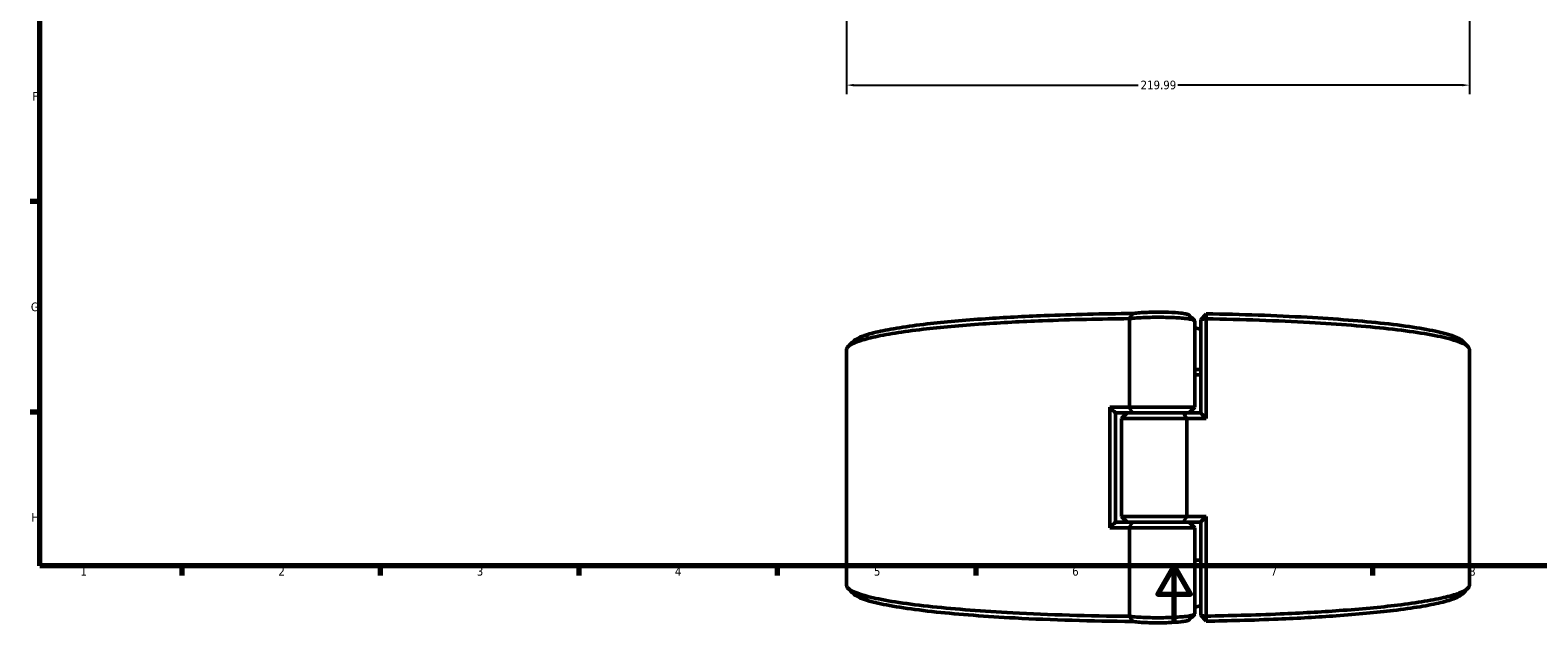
# Model space of a CAD drawing. Header units: millimetres. Extents: x 0 to 893, y 0 to 988.
# Tile 1 of 20: x 17 to 549, y 0 to 209. Entities that reach past the tile are written whole.
import ezdxf

# ---------------------------------------------------------------- set-up
doc = ezdxf.new("R2010")
doc.units = ezdxf.units.MM
for name, color, linetype, lineweight in [('Border (ANSI)', 7, 'Continuous', 70), ('Dimension (ANSI)', 7, 'Continuous', 25), ('Visible (ANSI)', 7, 'Continuous', 50)]:
    doc.layers.add(name, color=color, linetype=linetype, lineweight=lineweight)
doc.styles.add('Note Text (ANSI)', font='tahoma.ttf')
doc.dimstyles.new('Default - mm (ANSI)', dxfattribs={"dimtxt": 3.048, "dimasz": 2.5, "dimexe": 3.175, "dimexo": 1.6002, "dimgap": 0.8, "dimtad": 0, "dimtoh": 1, "dimrnd": 1e-08, "dimzin": 4, "dimdsep": 46, "dimtxsty": 'Note Text (ANSI)', "dimcen": 0.09, "dimdle": 10, "dimclrd": 256, "dimclre": 256, "dimclrt": 256, "dimadec": 1, "dimazin": 1, "dimtfac": 1, "dimtofl": 0, "dimtmove": 0, "dimatfit": 3, "dimfxl": 1, "dimtolj": 1, "dimtzin": 4, "dimlwd": -1, "dimlwe": -1, "dimarcsym": 0})

# ---------------------------------------------------------------- blocks, each defined once
blk = doc.blocks.new('Borders Default Border')
at = {"layer": 'Border (ANSI)'}
for p, q in [((20, 148.5), (16.55, 148.5)), ((20, 74.25), (16.55, 74.25)), ((70.08, 20), (70.08, 16.55)), ((140.17, 20), (140.17, 16.55)), ((210.25, 20), (210.25, 16.55)), ((280.33, 20), (280.33, 16.55)), ((350.42, 20), (350.42, 16.55)), ((490.58, 20), (490.58, 16.55))]:
    blk.add_line(p, q, dxfattribs=at)
at = {"layer": 'Border (ANSI)', "flags": 128}
for points in [[(20, 20), (20, 574), (821, 574), (821, 20), (20, 20)], [(420.5, 0), (420.5, 20), (414.73, 10), (426.27, 10), (420.5, 20)]]:
    blk.add_lwpolyline(points, dxfattribs=at)
at = {"layer": 'Border (ANSI)', "char_height": 3.05, "attachment_point": 7, "style": 'Note Text (ANSI)'}
for s, insert in [('F', (17.29, 184.1)), ('G', (16.81, 109.79)), ('H', (16.97, 35.6)), ('1', (34.35, 16.55)), ('2', (104.2, 16.55)), ('3', (174.26, 16.49)), ('4', (244.23, 16.55)), ('5', (314.48, 16.49)), ('6', (384.49, 16.49)), ('7', (454.6, 16.55)), ('8', (524.63, 16.48))]:
    blk.add_mtext(s, dxfattribs=dict(at, insert=insert))
blk = doc.blocks.new('*D7')
at = {"layer": 'Defpoints', "color": 0, "transparency": 16777216}
for p in [(304.8, 326.48), (524.8, 327.54), (524.8, 189.59)]:
    blk.add_point(p, dxfattribs=at)
at = {"layer": 'Dimension (ANSI)', "transparency": 16777216}
for p, q in [((304.8, 324.88), (304.8, 186.42)), ((524.8, 325.94), (524.8, 186.42)), ((307.3, 189.59), (407.84, 189.59)), ((522.3, 189.59), (421.76, 189.59))]:
    blk.add_line(p, q, dxfattribs=at)
for points in [[(307.3, 190.01), (307.3, 189.18), (304.8, 189.59)], [(522.3, 190.01), (522.3, 189.18), (524.8, 189.59)]]:
    blk.add_solid(points, dxfattribs=at)
at = {"layer": 'Dimension (ANSI)', "transparency": 16777216, "insert": (408.64, 191.18), "char_height": 3.048, "attachment_point": 1, "style": 'Note Text (ANSI)'}
blk.add_mtext('\\A1;219.99', dxfattribs=at)

msp = doc.modelspace()

# ---------------------------------------------------------------- linework, layer by layer
at = {"layer": 'Visible (ANSI)'}
for p, q in [((404.685, 107.213), (404.685, 75.958)), ((429.852, 106.951), (431.852, 108.93)), ((431.831, 107.133), (429.852, 106.951)), ((429.852, 106.951), (429.852, 73.939)), ((431.831, 71.958), (431.831, 107.133)), ((427.752, 75.958), (427.752, 106.397)), ((304.802, 13.216), (304.802, 96.201)), ((524.802, 13.216), (524.802, 96.201)), ((397.774, 75.958), (397.774, 33.458)), ((397.774, 75.958), (404.685, 75.958)), ((404.685, 75.958), (427.752, 75.958)), ((425.752, 73.958), (427.752, 75.958)), ((399.752, 73.977), (399.752, 35.439)), ((405.756, 73.958), (399.752, 73.958)), ((403.852, 73.958), (401.852, 71.958)), ((424.919, 71.958), (401.852, 71.958)), ((401.852, 37.458), (401.852, 71.958)), ((423.848, 73.958), (405.756, 73.958)), ((405.756, 73.958), (423.848, 73.958)), ((423.848, 73.958), (429.852, 73.958)), ((431.831, 71.958), (424.919, 71.958)), ((424.919, 37.458), (424.919, 71.958)), ((401.852, 37.458), (424.919, 37.458)), ((403.852, 35.458), (401.852, 37.458)), ((424.919, 37.458), (431.831, 37.458)), ((431.831, 2.284), (431.831, 37.458)), ((404.685, 33.458), (397.774, 33.458)), ((399.752, 35.458), (405.756, 35.458)), ((427.752, 33.458), (404.685, 33.458)), ((404.685, 33.458), (404.685, 2.204)), ((405.756, 35.458), (423.848, 35.458)), ((423.848, 35.458), (405.756, 35.458)), ((429.852, 35.458), (423.848, 35.458)), ((425.752, 35.458), (427.752, 33.458)), ((427.752, 3.02), (427.752, 33.458)), ((429.852, 35.477), (429.852, 2.465)), ((429.852, 2.465), (431.831, 2.284)), ((431.852, 0.487), (429.852, 2.465))]:
    msp.add_line(p, q, dxfattribs=at)
for start, end in [(72.83658, 75.29031), (284.70969, 287.16342)]:
    msp.add_arc((414.802, 54.708), 51, start, end, dxfattribs=at)
for points, knots in [([(304.804, 96.201), (304.804, 96.623), (305.043, 97.045), (305.523, 97.464), (306.154, 98.016), (307.2, 98.563), (310.096, 99.635), (311.947, 100.16), (316.409, 101.177), (319.021, 101.668), (324.948, 102.605), (328.262, 103.051), (334.974, 103.826), (338.284, 104.162), (345.302, 104.789), (349.01, 105.08), (359.479, 105.797), (366.559, 106.176), (379.014, 106.678), (384.214, 106.843), (394.501, 107.088), (399.577, 107.172), (404.685, 107.219)], [1.5689782, 1.5689782, 1.5689782, 1.5689782, 1.6835247, 1.6835247, 1.6835247, 1.8342613, 1.8342613, 1.9849979, 1.9849979, 2.1357345, 2.1357345, 2.286471, 2.286471, 2.4145971, 2.4145971, 2.5427232, 2.5427232, 2.7605376, 2.7605376, 2.9091478, 2.9091478, 3.0493207, 3.0493207, 3.0493207, 3.0493207]), ([(405.759, 109.028), (400.429, 108.983), (395.131, 108.898), (384.72, 108.65), (379.606, 108.487), (367.362, 107.994), (360.402, 107.621), (350.116, 106.916), (346.473, 106.63), (339.58, 106.014), (336.33, 105.683), (329.742, 104.922), (326.491, 104.483), (320.68, 103.562), (318.121, 103.079), (313.752, 102.081), (311.943, 101.565), (309.116, 100.511), (308.098, 99.974), (307.488, 99.432), (307.437, 99.387), (307.389, 99.342), (307.344, 99.296)], [-3.057758, -3.057758, -3.057758, -3.057758, -2.9091478, -2.9091478, -2.7605376, -2.7605376, -2.5427232, -2.5427232, -2.4145971, -2.4145971, -2.286471, -2.286471, -2.1357345, -2.1357345, -1.9849979, -1.9849979, -1.8342613, -1.8342613, -1.6835247, -1.6835247, -1.6835247, -1.6709535, -1.6709535, -1.6709535, -1.6709535]), ([(404.685, 107.213), (405.245, 107.284), (405.877, 107.349), (408.368, 107.558), (410.571, 107.658), (414.938, 107.725), (417.081, 107.705), (420.992, 107.566), (422.766, 107.45), (425.07, 107.204), (425.818, 107.096), (426.393, 106.979), (426.969, 106.862), (427.371, 106.737), (427.695, 106.538), (427.751, 106.467), (427.751, 106.397)], [-4.0504507, -4.0504507, -4.0504507, -4.0504507, -3.8407027, -3.8407027, -3.2936987, -3.2936987, -2.8015792, -2.8015792, -2.3200674, -2.3200674, -2.0191226, -2.0191226, -2.0191226, -1.7181778, -1.7181778, -1.5553537, -1.5553537, -1.5553537, -1.5553537]), ([(405.759, 109.028), (405.576, 108.728), (405.395, 108.427), (405.04, 107.825), (404.866, 107.522), (404.694, 107.219)], [-0.28321923, -0.28321923, -0.28321923, -0.28321923, -0.14163621, -0.14163621, 0, 0, 0, 0]), ([(425.697, 108.517), (425.68, 108.534), (425.659, 108.551), (425.472, 108.678), (425.145, 108.785), (424.668, 108.885), (424.192, 108.984), (423.565, 109.076), (421.618, 109.287), (420.107, 109.386), (416.759, 109.505), (414.919, 109.523), (411.173, 109.465), (409.288, 109.379), (406.996, 109.186), (406.322, 109.111), (405.759, 109.028)], [1.6708864, 1.6708864, 1.6708864, 1.6708864, 1.7181778, 1.7181778, 2.0191226, 2.0191226, 2.0191226, 2.3200674, 2.3200674, 2.8015792, 2.8015792, 3.2936987, 3.2936987, 3.8407027, 3.8407027, 4.113669, 4.113669, 4.113669, 4.113669]), ([(431.831, 107.133), (431.834, 107.432), (431.838, 107.732), (431.845, 108.331), (431.849, 108.63), (431.852, 108.93)], [-0.27027253, -0.27027253, -0.27027253, -0.27027253, -0.13514386, -0.13514386, 0, 0, 0, 0]), ([(431.831, 107.133), (444.6, 106.931), (457.011, 106.501), (478.674, 105.287), (488.099, 104.536), (504.636, 102.71), (511.541, 101.617), (520.636, 99.413), (523.322, 98.322), (524.337, 97.216), (524.647, 96.879), (524.802, 96.54), (524.802, 96.201)], [0.1557141, 0.1557141, 0.1557141, 0.1557141, 0.5088597, 0.5088597, 0.8329778, 0.8329778, 1.1791536, 1.1791536, 1.4806404, 1.4806404, 1.4806404, 1.5726145, 1.5726145, 1.5726145, 1.5726145]), ([(522.261, 99.296), (521.211, 100.346), (518.629, 101.38), (509.866, 103.512), (503.096, 104.586), (486.863, 106.381), (477.604, 107.12), (456.401, 108.308), (444.304, 108.73), (431.852, 108.93)], [-1.4706391, -1.4706391, -1.4706391, -1.4706391, -1.1791536, -1.1791536, -0.8329778, -0.8329778, -0.5088597, -0.5088597, -0.1585481, -0.1585481, -0.1585481, -0.1585481]), ([(404.685, 2.197), (390.326, 2.331), (376.235, 2.752), (352.983, 3.987), (343.393, 4.717), (326.451, 6.504), (319.302, 7.581), (309.715, 9.764), (306.786, 10.849), (305.523, 11.952), (305.043, 12.372), (304.802, 12.794), (304.802, 13.216)], [-3.0493207, -3.0493207, -3.0493207, -3.0493207, -2.6553113, -2.6553113, -2.3311953, -2.3311953, -1.9849979, -1.9849979, -1.6835247, -1.6835247, -1.6835247, -1.5689782, -1.5689782, -1.5689782, -1.5689782]), ([(524.8, 13.216), (524.801, 12.877), (524.647, 12.538), (524.337, 12.2), (523.83, 11.647), (522.907, 11.098), (520.252, 10.02), (518.52, 9.49), (514.286, 8.464), (511.784, 7.967), (506.068, 7.017), (502.855, 6.563), (496.318, 5.773), (493.083, 5.43), (486.206, 4.787), (482.564, 4.488), (472.257, 3.747), (465.263, 3.352), (453.444, 2.845), (448.832, 2.682), (440.089, 2.439), (435.978, 2.349), (431.831, 2.284)], [-1.5726145, -1.5726145, -1.5726145, -1.5726145, -1.4806404, -1.4806404, -1.4806404, -1.329897, -1.329897, -1.1791536, -1.1791536, -1.0284101, -1.0284101, -0.8776667, -0.8776667, -0.7495348, -0.7495348, -0.6214029, -0.6214029, -0.4035786, -0.4035786, -0.2704136, -0.2704136, -0.1557141, -0.1557141, -0.1557141, -0.1557141]), ([(307.344, 10.12), (307.389, 10.075), (307.437, 10.03), (307.488, 9.985), (308.709, 8.9), (311.568, 7.835), (320.953, 5.69), (327.963, 4.631), (344.595, 2.874), (354.018, 2.157), (377.141, 0.928), (391.324, 0.51), (405.759, 0.389)], [1.6709535, 1.6709535, 1.6709535, 1.6709535, 1.6835247, 1.6835247, 1.6835247, 1.9849979, 1.9849979, 2.3311953, 2.3311953, 2.6553113, 2.6553113, 3.057758, 3.057758, 3.057758, 3.057758]), ([(431.852, 0.487), (435.828, 0.55), (439.769, 0.637), (448.269, 0.874), (452.803, 1.033), (464.423, 1.532), (471.298, 1.921), (481.424, 2.649), (485.002, 2.943), (491.755, 3.575), (494.931, 3.913), (501.346, 4.689), (504.498, 5.135), (510.101, 6.069), (512.552, 6.558), (516.695, 7.566), (518.388, 8.086), (520.892, 9.11), (521.754, 9.613), (522.261, 10.12)], [0.1585481, 0.1585481, 0.1585481, 0.1585481, 0.2704136, 0.2704136, 0.4035786, 0.4035786, 0.6214029, 0.6214029, 0.7495348, 0.7495348, 0.8776667, 0.8776667, 1.0284101, 1.0284101, 1.1791536, 1.1791536, 1.329897, 1.329897, 1.4706391, 1.4706391, 1.4706391, 1.4706391]), ([(427.751, 3.02), (427.751, 2.949), (427.695, 2.879), (427.371, 2.68), (426.969, 2.554), (426.393, 2.437), (425.818, 2.321), (425.07, 2.212), (422.766, 1.967), (420.992, 1.85), (417.081, 1.711), (414.938, 1.691), (410.571, 1.758), (408.368, 1.858), (405.877, 2.067), (405.245, 2.132), (404.685, 2.204)], [1.5553537, 1.5553537, 1.5553537, 1.5553537, 1.7181778, 1.7181778, 2.0191226, 2.0191226, 2.0191226, 2.3200674, 2.3200674, 2.8015792, 2.8015792, 3.2936987, 3.2936987, 3.8407027, 3.8407027, 4.0504507, 4.0504507, 4.0504507, 4.0504507]), ([(404.694, 2.197), (404.865, 1.896), (405.038, 1.595), (405.393, 0.993), (405.575, 0.69), (405.759, 0.389)], [-0.28323159, -0.28323159, -0.28323159, -0.28323159, -0.14242531, -0.14242531, 0, 0, 0, 0]), ([(405.759, 0.389), (406.322, 0.306), (406.996, 0.231), (409.288, 0.037), (411.173, -0.049), (414.919, -0.106), (416.759, -0.089), (420.107, 0.03), (421.618, 0.13), (423.565, 0.34), (424.192, 0.432), (424.668, 0.532), (425.145, 0.632), (425.472, 0.738), (425.659, 0.865), (425.68, 0.882), (425.697, 0.9)], [-4.113669, -4.113669, -4.113669, -4.113669, -3.8407027, -3.8407027, -3.2936987, -3.2936987, -2.8015792, -2.8015792, -2.3200674, -2.3200674, -2.0191226, -2.0191226, -2.0191226, -1.7181778, -1.7181778, -1.6708864, -1.6708864, -1.6708864, -1.6708864]), ([(431.852, 0.487), (431.849, 0.786), (431.845, 1.086), (431.838, 1.685), (431.834, 1.984), (431.831, 2.284)], [-0.27027244, -0.27027244, -0.27027244, -0.27027244, -0.13512845, -0.13512845, 0, 0, 0, 0])]:
    msp.add_open_spline(points, degree=3, knots=knots, dxfattribs=at)
for points in [[(404.694, 107.219), (404.691, 107.217), (404.688, 107.215), (404.685, 107.213)], [(404.694, 107.219), (404.691, 107.219), (404.688, 107.219), (404.685, 107.219)], [(425.697, 108.517), (426.36, 107.853), (427.024, 107.19), (427.687, 106.527)], [(305.354, 97.307), (306.017, 97.97), (306.68, 98.633), (307.344, 99.296)], [(522.261, 99.296), (522.924, 98.633), (523.587, 97.97), (524.251, 97.307)], [(429.852, 89.243), (429.153, 89.231), (428.453, 89.22), (427.752, 89.21)], [(427.752, 87.412), (428.453, 87.422), (429.153, 87.434), (429.852, 87.446)], [(399.752, 73.977), (399.091, 74.635), (398.431, 75.295), (397.774, 75.958)], [(404.685, 75.958), (405.029, 75.29), (405.387, 74.619), (405.756, 73.958)], [(423.848, 73.958), (424.217, 73.297), (424.575, 72.626), (424.919, 71.958)], [(429.852, 73.939), (430.513, 73.282), (431.173, 72.621), (431.831, 71.958)], [(423.848, 35.458), (424.217, 36.119), (424.575, 36.79), (424.919, 37.458)], [(431.831, 37.458), (431.173, 36.795), (430.513, 36.135), (429.852, 35.477)], [(399.752, 35.439), (399.091, 34.782), (398.431, 34.121), (397.774, 33.458)], [(405.756, 35.458), (405.387, 34.797), (405.029, 34.126), (404.685, 33.458)], [(429.852, 21.971), (429.154, 21.983), (428.453, 21.994), (427.752, 22.005)], [(427.752, 20.207), (428.453, 20.196), (429.153, 20.185), (429.852, 20.174)], [(307.344, 10.12), (306.68, 10.783), (306.017, 11.447), (305.354, 12.11)], [(524.251, 12.11), (523.587, 11.447), (522.924, 10.783), (522.261, 10.12)], [(404.685, 2.204), (404.688, 2.201), (404.691, 2.199), (404.694, 2.197)], [(404.685, 2.197), (404.688, 2.197), (404.691, 2.197), (404.694, 2.197)], [(427.687, 2.889), (427.024, 2.226), (426.36, 1.563), (425.697, 0.9)]]:
    msp.add_open_spline(points, degree=3, dxfattribs=at)

# ---------------------------------------------------------------- block references
msp.add_blockref('Borders Default Border', (0, 0))

# ---------------------------------------------------------------- dimensions: what is measured, and where the dimension line sits
at = {"layer": 'Dimension (ANSI)'}
dim = msp.add_linear_dim(base=(524.7971, 189.5942), p1=(304.8022, 326.4799), p2=(524.7971, 327.5392), angle=180, dimstyle='Default - mm (ANSI)', override={"dimgap": 0.8, "dimtoh": 0, "dimdec": 2, "dimtol": 0, "dimlim": 0, "dimtp": 0, "dimtm": 0, "dimtdec": 2, "dimatfit": 1}, dxfattribs=at)
dim.commit()
dim.dimension.update_dxf_attribs({"geometry": '*D7', "text_midpoint": (414.8022, 189.5942), "dimtype": 160})

doc.saveas('drawing.dxf')
